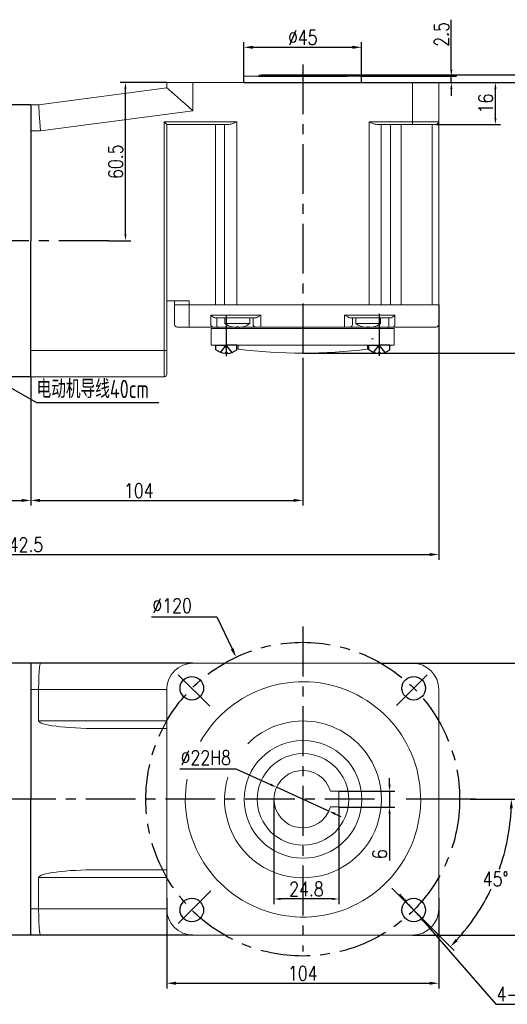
# Model space of a CAD drawing. Header units: inches. Extents: x 331 to 12887, y -474 to 4488.
# Tile 30 of 122: x 4917 to 5103, y -184 to 193. Entities that reach past the tile are written whole.
import ezdxf

# ---------------------------------------------------------------- set-up
doc = ezdxf.new("R2010")
doc.units = ezdxf.units.IN
doc.header["$LTSCALE"] = 10
doc.header["$MEASUREMENT"] = 0
doc.linetypes.add('CENTER', pattern=[10.16, 6.35, -1.27, 1.27, -1.27])
doc.linetypes.add('HIDDEN', pattern=[1.905, 1.27, -0.635])
for name, color, linetype in [('1轮廓实线层', 7, 'Continuous'), ('3中心线层', 1, 'CENTER'), ('4虚线层', 6, 'HIDDEN'), ('6文字层', 3, 'Continuous'), ('7标注层', 4, 'Continuous')]:
    doc.layers.add(name, color=color, linetype=linetype)
doc.styles.add('PC_TEXTSTYLE', font='isocp.shx', dxfattribs={"width": 0.8, "bigfont": 'HZFS.SHX'})
doc.styles.add('TH_GBDIM', font='romans.shx', dxfattribs={"width": 0.8, "bigfont": 'gbcbig.shx'})
doc.dimstyles.new('TH_GBDIM', dxfattribs={"dimtxt": 3.5, "dimasz": 2.5, "dimexe": 2, "dimexo": 0, "dimgap": 1, "dimtad": 1, "dimdec": 4, "dimdsep": 46, "dimtxsty": 'TH_GBDIM', "dimcen": 0.09, "dimclrd": 4, "dimclre": 4, "dimclrt": 3, "dimadec": 0, "dimazin": 0, "dimtfac": 1, "dimtdec": 4, "dimtmove": 0, "dimatfit": 3, "dimfxl": 1, "dimtzin": 0, "dimarcsym": 0})
doc.dimstyles.new('直径标注A3', dxfattribs={"dimtxt": 3.5, "dimasz": 3, "dimexe": 2, "dimexo": 0.0625, "dimgap": 1, "dimtad": 1, "dimtih": 1, "dimtoh": 1, "dimdsep": 46, "dimtxsty": 'PC_TEXTSTYLE', "dimsah": 1, "dimcen": 0.09, "dimclrt": 3, "dimadec": 0, "dimazin": 0, "dimtfac": 0.7, "dimtmove": 0, "dimatfit": 0, "dimfxl": 1, "dimtzin": 0, "dimarcsym": 0})
doc.dimstyles.new('线性标注', dxfattribs={"dimtxt": 2.5, "dimasz": 3, "dimexe": 2, "dimexo": 0, "dimgap": 1, "dimtad": 1, "dimtih": 1, "dimtoh": 1, "dimdsep": 46, "dimtxsty": 'PC_TEXTSTYLE', "dimcen": 0.09, "dimclrt": 3, "dimadec": 0, "dimazin": 0, "dimtfac": 0.7, "dimtix": 1, "dimtmove": 0, "dimatfit": 0, "dimfxl": 1, "dimtzin": 0, "dimarcsym": 0})
doc.dimstyles.new('角度标注', dxfattribs={"dimtxt": 3.5, "dimasz": 3, "dimexe": 2, "dimexo": 0, "dimgap": 1, "dimtad": 1, "dimtih": 1, "dimtoh": 1, "dimdsep": 46, "dimtxsty": 'PC_TEXTSTYLE', "dimsah": 1, "dimcen": 0.09, "dimclrd": 4, "dimclrt": 3, "dimadec": 0, "dimazin": 0, "dimtfac": 0.7, "dimtmove": 0, "dimatfit": 0, "dimfxl": 1, "dimtzin": 0, "dimarcsym": 0})

# ---------------------------------------------------------------- blocks, each defined once
blk = doc.blocks.new('*D287')
at = {"layer": '7标注层', "color": 4, "lineweight": -2, "transparency": 16777216}
for p, q in [((4973.23, 168.63), (4955.42, 168.63)), ((4957.42, 110.63), (4957.42, 166.13)), ((4950.94, 108.13), (4959.42, 108.13))]:
    blk.add_line(p, q, dxfattribs=at)
at = {"layer": '7标注层', "color": 4, "transparency": 16777216}
for points in [[(4957.01, 166.13), (4957.84, 166.13), (4957.42, 168.63)], [(4957.01, 110.63), (4957.84, 110.63), (4957.42, 108.13)]]:
    blk.add_solid(points, dxfattribs=at)
at = {"layer": 'Defpoints', "color": 0, "transparency": 16777216}
for p in [(4957.42, 168.63), (4973.23, 168.63), (4950.94, 108.13)]:
    blk.add_point(p, dxfattribs=at)
at = {"layer": '7标注层', "color": 3, "transparency": 16777216, "insert": (4953.67, 138.38), "char_height": 5.5, "attachment_point": 5, "rotation": 90, "style": 'TH_GBDIM'}
blk.add_mtext('60.5', dxfattribs=at)
blk = doc.blocks.new('*D288')
at = {"layer": '7标注层', "color": 4, "lineweight": -2, "transparency": 16777216}
for p, q in [((5077.23, 168.63), (5100.91, 168.63)), ((5098.91, 155.13), (5098.91, 166.13)), ((5076.23, 152.63), (5100.91, 152.63))]:
    blk.add_line(p, q, dxfattribs=at)
at = {"layer": '7标注层', "color": 4, "transparency": 16777216}
for points in [[(5098.49, 166.13), (5099.33, 166.13), (5098.91, 168.63)], [(5098.49, 155.13), (5099.33, 155.13), (5098.91, 152.63)]]:
    blk.add_solid(points, dxfattribs=at)
at = {"layer": 'Defpoints', "color": 0, "transparency": 16777216}
for p in [(5077.23, 168.63), (5098.91, 168.63), (5076.23, 152.63)]:
    blk.add_point(p, dxfattribs=at)
at = {"layer": '7标注层', "color": 3, "transparency": 16777216, "insert": (5095.16, 160.63), "char_height": 5.5, "attachment_point": 5, "rotation": 90, "style": 'TH_GBDIM'}
blk.add_mtext('16', dxfattribs=at)
blk = doc.blocks.new('*D257')
at = {"layer": '7标注层', "color": 4, "lineweight": -2, "transparency": 16777216}
for p, q in [((5077.23, 168.63), (5119.24, 168.63)), ((5117.24, 166.13), (5117.24, 67.63)), ((5025.23, 65.13), (5119.24, 65.13))]:
    blk.add_line(p, q, dxfattribs=at)
at = {"layer": '7标注层', "color": 4, "transparency": 16777216}
for points in [[(5116.83, 166.13), (5117.66, 166.13), (5117.24, 168.63)], [(5116.83, 67.63), (5117.66, 67.63), (5117.24, 65.13)]]:
    blk.add_solid(points, dxfattribs=at)
at = {"layer": 'Defpoints', "color": 0, "transparency": 16777216}
for p in [(5077.23, 168.63), (5025.23, 65.13), (5117.24, 65.13)]:
    blk.add_point(p, dxfattribs=at)
at = {"layer": '7标注层', "color": 3, "transparency": 16777216, "insert": (5113.49, 116.88), "char_height": 5.5, "attachment_point": 5, "rotation": 90, "style": 'TH_GBDIM'}
blk.add_mtext('≈103.5', dxfattribs=at)
blk = doc.blocks.new('*D258')
at = {"layer": '7标注层', "color": 0, "lineweight": -2, "transparency": 16777216}
for p, q in [((5025.23, 63.31), (5025.23, 6.81)), ((4921.23, 56.13), (4921.23, 6.81)), ((4924.73, 8.81), (5021.73, 8.81))]:
    blk.add_line(p, q, dxfattribs=at)
at = {"layer": '7标注层', "color": 0, "transparency": 16777216}
for points in [[(4924.73, 9.4), (4924.73, 8.23), (4921.23, 8.81)], [(5021.73, 9.4), (5021.73, 8.23), (5025.23, 8.81)]]:
    blk.add_solid(points, dxfattribs=at)
at = {"layer": 'Defpoints', "color": 0, "transparency": 16777216}
for p in [(5025.23, 63.31), (4921.23, 56.13), (5025.23, 8.81)]:
    blk.add_point(p, dxfattribs=at)
at = {"layer": '7标注层', "color": 3, "transparency": 16777216, "insert": (4962.5, 12.56), "char_height": 5.5, "attachment_point": 5, "style": 'TH_GBDIM'}
blk.add_mtext('104', dxfattribs=at)
blk = doc.blocks.new('*D262')
at = {"layer": '7标注层', "color": 4, "lineweight": -2, "transparency": 16777216}
for p, q in [((5082.04, 173.63), (5082.04, 192.69)), ((5047.73, 171.13), (5084.04, 171.13)), ((5082.04, 168.63), (5082.04, 171.13)), ((5025.91, 168.63), (5084.04, 168.63)), ((5082.04, 166.13), (5082.04, 163.63))]:
    blk.add_line(p, q, dxfattribs=at)
at = {"layer": '7标注层', "color": 4, "transparency": 16777216}
for points in [[(5081.63, 173.63), (5082.46, 173.63), (5082.04, 171.13)], [(5081.63, 166.13), (5082.46, 166.13), (5082.04, 168.63)]]:
    blk.add_solid(points, dxfattribs=at)
at = {"layer": 'Defpoints', "color": 0, "transparency": 16777216}
for p in [(5047.73, 171.13), (5082.04, 171.13), (5025.91, 168.63)]:
    blk.add_point(p, dxfattribs=at)
at = {"layer": '7标注层', "color": 3, "transparency": 16777216, "insert": (5078.29, 187.08), "char_height": 5.5, "attachment_point": 5, "rotation": 90, "style": 'TH_GBDIM'}
blk.add_mtext('2.5', dxfattribs=at)
blk = doc.blocks.new('*D263')
at = {"layer": '7标注层', "color": 0, "lineweight": -2, "transparency": 16777216}
for p, q in [((5002.73, 168.63), (5002.73, 184.13)), ((5006.23, 182.13), (5044.23, 182.13)), ((5047.73, 168.63), (5047.73, 184.13))]:
    blk.add_line(p, q, dxfattribs=at)
at = {"layer": '7标注层', "color": 0, "transparency": 16777216}
for points in [[(5006.23, 182.72), (5006.23, 181.55), (5002.73, 182.13)], [(5044.23, 182.72), (5044.23, 181.55), (5047.73, 182.13)]]:
    blk.add_solid(points, dxfattribs=at)
at = {"layer": 'Defpoints', "color": 0, "transparency": 16777216}
for p in [(5047.73, 182.13), (5002.73, 168.63), (5047.73, 168.63)]:
    blk.add_point(p, dxfattribs=at)
at = {"layer": '7标注层', "color": 3, "transparency": 16777216, "insert": (5025.23, 185.88), "char_height": 5.5, "attachment_point": 5, "style": 'TH_GBDIM'}
blk.add_mtext('%%C45', dxfattribs=at)
blk = doc.blocks.new('*D267')
at = {"layer": '7标注层', "color": 4, "lineweight": -2, "transparency": 16777216}
for p, q in [((5117.24, 174.13), (5117.24, 191.43)), ((5040.07, 171.63), (5119.24, 171.63)), ((5117.24, 168.63), (5117.24, 171.63)), ((5041.28, 168.63), (5119.24, 168.63)), ((5117.24, 166.13), (5117.24, 163.63))]:
    blk.add_line(p, q, dxfattribs=at)
at = {"layer": '7标注层', "color": 4, "transparency": 16777216}
for points in [[(5116.83, 174.13), (5117.66, 174.13), (5117.24, 171.63)], [(5116.83, 166.13), (5117.66, 166.13), (5117.24, 168.63)]]:
    blk.add_solid(points, dxfattribs=at)
at = {"layer": 'Defpoints', "color": 0, "transparency": 16777216}
for p in [(5040.07, 171.63), (5041.28, 168.63), (5117.24, 168.63)]:
    blk.add_point(p, dxfattribs=at)
at = {"layer": '7标注层', "color": 3, "transparency": 16777216, "insert": (5113.49, 188.96), "char_height": 5.5, "attachment_point": 5, "rotation": 90, "style": 'TH_GBDIM'}
blk.add_mtext('3', dxfattribs=at)
blk = doc.blocks.new('*D290')
at = {"layer": '7标注层', "color": 4, "lineweight": -2, "transparency": 16777216}
for p, q in [((5087.95, -53.47), (5130.3, -53.47)), ((5128.3, -154.97), (5128.3, -55.97)), ((5067.23, -157.47), (5130.3, -157.47))]:
    blk.add_line(p, q, dxfattribs=at)
at = {"layer": '7标注层', "color": 4, "transparency": 16777216}
for points in [[(5127.88, -55.97), (5128.72, -55.97), (5128.3, -53.47)], [(5127.88, -154.97), (5128.72, -154.97), (5128.3, -157.47)]]:
    blk.add_solid(points, dxfattribs=at)
at = {"layer": 'Defpoints', "color": 0, "transparency": 16777216}
for p in [(5087.95, -53.47), (5128.3, -53.47), (5067.23, -157.47)]:
    blk.add_point(p, dxfattribs=at)
at = {"layer": '7标注层', "color": 3, "transparency": 16777216, "insert": (5124.55, -104.91), "char_height": 5.5, "attachment_point": 5, "rotation": 90, "style": 'TH_GBDIM'}
blk.add_mtext('104', dxfattribs=at)
blk = doc.blocks.new('*D291')
at = {"layer": '7标注层', "color": 4, "lineweight": -2, "transparency": 16777216}
for p, q in [((4967.33, -35.67), (4992.43, -35.67)), ((4992.43, -35.67), (4998.22, -48)), ((5025.23, -105.56), (5025.23, -105.38)), ((5025.14, -105.47), (5025.32, -105.47))]:
    blk.add_line(p, q, dxfattribs=at)
at = {"layer": '7标注层', "color": 4, "transparency": 16777216}
blk.add_solid([(4998.75, -47.75), (4997.69, -48.25), (4999.71, -51.17)], dxfattribs=at)
at = {"layer": 'Defpoints', "color": 0, "transparency": 16777216}
for p in [(4999.71, -51.17), (5050.75, -159.77)]:
    blk.add_point(p, dxfattribs=at)
at = {"layer": '7标注层', "color": 3, "transparency": 16777216, "insert": (4975.29, -31.42), "char_height": 5.5, "attachment_point": 5, "style": 'TH_GBDIM'}
blk.add_mtext('{∅120}{}{}', dxfattribs=at)
blk = doc.blocks.new('*D293')
at = {"layer": '7标注层', "color": 4, "lineweight": -2, "transparency": 16777216}
for p, q in [((4978.17, -93.85), (4999.58, -93.85)), ((4999.58, -93.85), (5012.93, -99.9)), ((5035.25, -110.01), (5015.21, -100.93)), ((5037.53, -111.04), (5039.81, -112.07))]:
    blk.add_line(p, q, dxfattribs=at)
at = {"layer": '7标注层', "color": 4, "transparency": 16777216}
for points in [[(5013.11, -99.52), (5012.76, -100.28), (5015.21, -100.93)], [(5037.7, -110.66), (5037.36, -111.42), (5035.25, -110.01)]]:
    blk.add_solid(points, dxfattribs=at)
at = {"layer": 'Defpoints', "color": 0, "transparency": 16777216}
for p in [(5015.21, -100.93), (5035.25, -110.01)]:
    blk.add_point(p, dxfattribs=at)
at = {"layer": '7标注层', "color": 3, "transparency": 16777216, "insert": (4988.13, -89.6), "char_height": 5.5, "attachment_point": 5, "style": 'TH_GBDIM'}
blk.add_mtext('%%C22{}{H8}', dxfattribs=at)
blk = doc.blocks.new('*D268')
at = {"layer": '7标注层', "color": 0, "lineweight": -2, "transparency": 16777216}
for p, q in [((5089.23, -105.47), (5107.05, -105.47)), ((5072.85, -153.08), (5083.08, -163.32))]:
    blk.add_line(p, q, dxfattribs=at)
at = {"layer": '7标注层', "color": 4, "lineweight": -2, "transparency": 16777216}
for start, end in [(340.385, 357.4873), (317.5127, 334.5535)]:
    blk.add_arc((5025.23, -105.47), 79.81, start, end, dxfattribs=at)
at = {"layer": '7标注层', "color": 4, "transparency": 16777216}
for points in [[(5104.39, -108.96), (5105.55, -108.98), (5105.05, -105.47)], [(5084.51, -159.78), (5083.67, -158.97), (5081.67, -161.91)]]:
    blk.add_solid(points, dxfattribs=at)
at = {"layer": 'Defpoints', "color": 0, "transparency": 16777216}
for p in [(4705.96, -105.47), (5025.23, -105.47), (5089.23, -105.47), (5094.35, -145.38), (5072.85, -153.08)]:
    blk.add_point(p, dxfattribs=at)
at = {"layer": '7标注层', "color": 3, "transparency": 16777216, "insert": (5098.97, -136.01), "char_height": 5.5, "attachment_point": 5, "style": 'TH_GBDIM'}
blk.add_mtext('45°', dxfattribs=at)
blk = doc.blocks.new('*D269')
at = {"layer": '7标注层', "color": 0, "lineweight": -2, "transparency": 16777216}
for p, q in [((5077.23, 83.63), (5077.23, -13.89)), ((4734.73, 73.13), (4734.73, -13.89)), ((4738.23, -11.89), (5073.73, -11.89))]:
    blk.add_line(p, q, dxfattribs=at)
at = {"layer": '7标注层', "color": 0, "transparency": 16777216}
for points in [[(4738.23, -11.31), (4738.23, -12.47), (4734.73, -11.89)], [(5073.73, -11.31), (5073.73, -12.47), (5077.23, -11.89)]]:
    blk.add_solid(points, dxfattribs=at)
at = {"layer": 'Defpoints', "color": 0, "transparency": 16777216}
for p in [(5077.23, 83.63), (4734.73, 73.13), (5077.23, -11.89)]:
    blk.add_point(p, dxfattribs=at)
at = {"layer": '7标注层', "color": 3, "transparency": 16777216, "insert": (4917.48, -8.14), "char_height": 5.5, "attachment_point": 5, "style": 'TH_GBDIM'}
blk.add_mtext('342.5', dxfattribs=at)
blk = doc.blocks.new('*D270')
at = {"layer": '7标注层', "color": 0, "lineweight": -2, "transparency": 16777216}
for p, q in [((4734.73, 73.13), (4734.73, 6.81)), ((4921.23, 56.13), (4921.23, 6.81)), ((4738.23, 8.81), (4917.73, 8.81))]:
    blk.add_line(p, q, dxfattribs=at)
at = {"layer": '7标注层', "color": 0, "transparency": 16777216}
for points in [[(4738.23, 9.4), (4738.23, 8.23), (4734.73, 8.81)], [(4917.73, 9.4), (4917.73, 8.23), (4921.23, 8.81)]]:
    blk.add_solid(points, dxfattribs=at)
at = {"layer": 'Defpoints', "color": 0, "transparency": 16777216}
for p in [(4734.73, 73.13), (4921.23, 56.13), (4921.23, 8.81)]:
    blk.add_point(p, dxfattribs=at)
at = {"layer": '7标注层', "color": 3, "transparency": 16777216, "insert": (4846.48, 12.56), "char_height": 5.5, "attachment_point": 5, "style": 'TH_GBDIM'}
blk.add_mtext('186.5', dxfattribs=at)
blk = doc.blocks.new('*D870')
at = {"layer": '7标注层', "color": 0, "lineweight": -2, "transparency": 16777216}
for p, q in [((5064.04, -143.75), (5062.4, -141.87)), ((5065.69, -145.64), (5069.63, -150.16)), ((5071.27, -152.04), (5099.11, -183.94)), ((5099.11, -183.94), (5129.76, -183.94))]:
    blk.add_line(p, q, dxfattribs=at)
at = {"layer": '7标注层', "color": 0, "transparency": 16777216}
for points in [[(5064.36, -143.48), (5063.73, -144.03), (5065.69, -145.64)], [(5071.59, -151.77), (5070.96, -152.31), (5069.63, -150.16)]]:
    blk.add_solid(points, dxfattribs=at)
at = {"layer": 'Defpoints', "color": 0, "transparency": 16777216}
for p in [(5065.69, -145.64), (5069.63, -150.16)]:
    blk.add_point(p, dxfattribs=at)
at = {"layer": '7标注层', "color": 3, "transparency": 16777216, "insert": (5114.94, -180.01), "char_height": 5.5, "attachment_point": 5, "style": 'TH_GBDIM'}
blk.add_mtext('{4-%%C9}{}{}{通孔均布}', dxfattribs=at)
blk = doc.blocks.new('*U868')
at = {"layer": '1轮廓实线层'}
blk.add_circle((0, 0), 4.5, dxfattribs=at)
blk = doc.blocks.new('*U869')
at = {"layer": '1轮廓实线层', "color": 0, "linetype": 'ByBlock', "lineweight": -2, "transparency": 16777216}
for p, rotation in [((2696.38, 2671.31), 180), ((2781.23, 2671.31), 89.99999999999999), ((2696.38, 2586.46), 269.9999999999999)]:
    blk.add_blockref('*U868', p, dxfattribs=dict(at, rotation=rotation))
blk.add_blockref('*U868', (2781.23, 2586.46), dxfattribs=at)
blk = doc.blocks.new('*D910')
at = {"layer": '7标注层', "color": 4, "lineweight": -2, "transparency": 16777216}
for p, q in [((5058.42, -99.97), (5058.42, -97.47)), ((5039.03, -102.47), (5060.42, -102.47)), ((5058.42, -102.47), (5058.42, -108.47)), ((5039.03, -108.47), (5060.42, -108.47)), ((5058.42, -110.97), (5058.42, -128.89))]:
    blk.add_line(p, q, dxfattribs=at)
at = {"layer": '7标注层', "color": 4, "transparency": 16777216}
for points in [[(5058.01, -99.97), (5058.84, -99.97), (5058.42, -102.47)], [(5058.01, -110.97), (5058.84, -110.97), (5058.42, -108.47)]]:
    blk.add_solid(points, dxfattribs=at)
at = {"layer": 'Defpoints', "color": 0, "transparency": 16777216}
for p in [(5039.03, -102.47), (5058.42, -102.47), (5039.03, -108.47)]:
    blk.add_point(p, dxfattribs=at)
at = {"layer": '7标注层', "color": 3, "transparency": 16777216, "insert": (5054.67, -126.53), "char_height": 5.5, "attachment_point": 5, "rotation": 90, "style": 'TH_GBDIM'}
blk.add_mtext('6', dxfattribs=at)
blk = doc.blocks.new('*D911')
at = {"layer": '7标注层', "color": 4, "lineweight": -2, "transparency": 16777216}
for p, q in [((5014.23, -105.47), (5014.23, -145.64)), ((5039.03, -108.47), (5039.03, -145.64)), ((5036.53, -143.64), (5016.73, -143.64))]:
    blk.add_line(p, q, dxfattribs=at)
at = {"layer": '7标注层', "color": 4, "transparency": 16777216}
for points in [[(5016.73, -143.23), (5016.73, -144.06), (5014.23, -143.64)], [(5036.53, -143.23), (5036.53, -144.06), (5039.03, -143.64)]]:
    blk.add_solid(points, dxfattribs=at)
at = {"layer": 'Defpoints', "color": 0, "transparency": 16777216}
for p in [(5014.23, -105.47), (5039.03, -108.47), (5014.23, -143.64)]:
    blk.add_point(p, dxfattribs=at)
at = {"layer": '7标注层', "color": 3, "transparency": 16777216, "insert": (5026.63, -139.89), "char_height": 5.5, "attachment_point": 5, "style": 'TH_GBDIM'}
blk.add_mtext('24.8', dxfattribs=at)
blk = doc.blocks.new('*D945')
at = {"layer": '7标注层', "color": 4, "lineweight": -2, "transparency": 16777216}
for p, q in [((4973.23, -143.38), (4973.23, -177.88)), ((5077.23, -143.38), (5077.23, -177.88)), ((4976.73, -175.88), (5073.73, -175.88))]:
    blk.add_line(p, q, dxfattribs=at)
at = {"layer": '7标注层', "color": 4, "transparency": 16777216}
for points in [[(4976.73, -175.3), (4976.73, -176.47), (4973.23, -175.88)], [(5073.73, -175.3), (5073.73, -176.47), (5077.23, -175.88)]]:
    blk.add_solid(points, dxfattribs=at)
at = {"layer": 'Defpoints', "color": 0, "transparency": 16777216}
for p in [(4973.23, -143.38), (5077.23, -143.38), (5077.23, -175.88)]:
    blk.add_point(p, dxfattribs=at)
at = {"layer": '7标注层', "color": 3, "transparency": 16777216, "insert": (5025.23, -172.13), "char_height": 5.5, "attachment_point": 5, "style": 'TH_GBDIM'}
blk.add_mtext('104', dxfattribs=at)

msp = doc.modelspace()

# ---------------------------------------------------------------- linework, layer by layer
at = {"linetype": 'Continuous', "lineweight": 15}
msp.add_line((5002.73157, 171.12808), (5047.73157, 171.12808), dxfattribs=at)
at = {"color": 7, "linetype": 'Continuous', "lineweight": 15}
for p, q in [((4924.23157, 160.12808), (4973.23157, 166.62808)), ((4973.23157, 166.62808), (4973.23157, 168.62808)), ((4973.23157, 168.62808), (4983.23157, 168.62808)), ((4983.23157, 168.62808), (4983.23157, 157.86701)), ((4983.23157, 168.62808), (5067.23157, 168.62808)), ((5067.23157, 168.62808), (5077.23157, 168.62808)), ((5067.23157, 153.62808), (5067.23157, 168.62808)), ((5077.23157, 168.62808), (5077.23157, 153.62808)), ((4921.23157, 160.12808), (4924.23157, 160.12808)), ((4983.23157, 157.86701), (4924.89195, 150.12808)), ((4972.23157, 153.62808), (4999.97871, 153.62808)), ((4972.23157, 66.12808), (4972.23157, 153.62808)), ((4996.97871, 152.62808), (4973.23157, 152.62808)), ((4973.23157, 152.62808), (4973.23157, 66.12808)), ((4991.8014, 152.62808), (4991.8014, 83.62808)), ((4995.28025, 83.62808), (4995.28025, 152.62808)), ((4999.97871, 153.62808), (4999.97871, 83.62808)), ((5050.56275, 153.62808), (5067.23157, 153.62808)), ((5050.56275, 83.62808), (5050.56275, 153.62808)), ((5067.23157, 152.62808), (5053.56275, 152.62808)), ((5055.26121, 152.62808), (5055.26121, 83.62808)), ((5058.7309, 152.62808), (5058.7309, 83.62808)), ((5062.90798, 152.62808), (5062.90798, 83.62808)), ((5067.23157, 153.62808), (5077.23157, 153.62808)), ((5067.23157, 153.62808), (5067.23157, 152.62808)), ((5076.23157, 152.62808), (5067.23157, 152.62808)), ((5074.73157, 83.62808), (5074.73157, 152.62808)), ((5077.23157, 153.62808), (5077.23157, 83.62808)), ((4924.89195, 150.12808), (4921.23157, 150.12808)), ((4973.23157, 85.12808), (4981.77145, 85.12808)), ((4976.23157, 83.62808), (4976.23157, 85.12808)), ((4976.23157, 76.12808), (4976.23157, 83.62808)), ((4976.23157, 83.62808), (4981.77145, 83.62808)), ((4981.77145, 83.62808), (4976.23157, 83.62808)), ((4981.77145, 85.12808), (4981.77145, 83.62808)), ((4981.77145, 83.62808), (4981.77145, 76.12808)), ((4981.77145, 83.62808), (4991.8014, 83.62808)), ((4981.77145, 83.62808), (4991.8014, 83.62808)), ((4995.28025, 83.62808), (4991.8014, 83.62808)), ((4991.8014, 83.62808), (4995.28025, 83.62808)), ((4995.28025, 83.62808), (4999.97871, 83.62808)), ((4999.97871, 83.62808), (4995.28025, 83.62808)), ((5050.56275, 83.62808), (4999.97871, 83.62808)), ((4999.97871, 83.62808), (5050.56275, 83.62808)), ((5050.56275, 83.62808), (5055.26121, 83.62808)), ((5055.26121, 83.62808), (5050.56275, 83.62808)), ((5055.26121, 83.62808), (5058.7309, 83.62808)), ((5055.26121, 83.62808), (5058.7309, 83.62808)), ((5058.7309, 83.62808), (5062.90798, 83.62808)), ((5058.7309, 83.62808), (5062.90798, 83.62808)), ((5062.90798, 83.62808), (5074.73157, 83.62808)), ((5062.90798, 83.62808), (5074.73157, 83.62808)), ((5074.73157, 83.62808), (5077.23157, 83.62808)), ((5077.23157, 83.62808), (5074.73157, 83.62808)), ((5077.23157, 83.62808), (5077.23157, 76.12808)), ((4990.11137, 79.62808), (4991.8014, 79.62808)), ((4990.11137, 76.12808), (4990.11137, 79.62808)), ((4991.8014, 79.62808), (4995.28025, 79.62808)), ((4995.28025, 79.62808), (4999.97871, 79.62808)), ((4999.97871, 79.62808), (5009.23157, 79.62808)), ((5009.23157, 79.62808), (5009.23157, 76.12808)), ((5041.23157, 79.62808), (5050.56275, 79.62808)), ((5041.23157, 76.12808), (5041.23157, 79.62808)), ((5050.56275, 79.62808), (5055.26121, 79.62808)), ((5055.26121, 79.62808), (5058.7309, 79.62808)), ((5058.7309, 79.62808), (5060.43869, 79.62808)), ((5060.43869, 79.62808), (5060.43869, 76.12808)), ((4992.74109, 78.62808), (4992.04162, 78.62808)), ((4992.40086, 78.62808), (4992.40086, 76.12808)), ((4992.40086, 75.12808), (4992.40086, 76.12808)), ((4996.21994, 78.62808), (4992.74109, 78.62808)), ((4995.48157, 76.49088), (5000.23157, 76.49088)), ((4999.97871, 78.62808), (4996.21994, 78.62808)), ((5006.9955, 78.62808), (4999.97871, 78.62808)), ((5000.23157, 76.49088), (5004.98157, 76.49088)), ((5006.23157, 76.12808), (5006.23157, 78.62808)), ((5009.23157, 75.12808), (5009.23157, 76.12808)), ((5041.23157, 75.12808), (5041.23157, 76.12808)), ((5050.56275, 78.62808), (5043.46764, 78.62808)), ((5044.23157, 78.62808), (5044.23157, 76.12808)), ((5045.48157, 76.49088), (5050.23157, 76.49088)), ((5050.23157, 76.49088), (5054.98157, 76.49088)), ((5054.32152, 78.62808), (5050.56275, 78.62808)), ((5057.79121, 78.62808), (5054.32152, 78.62808)), ((5058.50498, 78.62808), (5057.79121, 78.62808)), ((5058.15892, 76.12808), (5058.15892, 78.62808)), ((5058.15892, 76.12808), (5058.15892, 75.12808)), ((4981.66347, 75.12808), (4977.23157, 75.12808)), ((4990.87454, 75.12808), (4981.66347, 75.12808)), ((4990.23157, 68.12808), (4990.23157, 74.62808)), ((4990.23157, 74.62808), (5060.23157, 74.62808)), ((4992.40086, 75.12808), (4990.87454, 75.12808)), ((4998.5228, 75.12808), (4992.40086, 75.12808)), ((4999.74157, 74.98228), (4999.74157, 75.2678)), ((5000.23157, 75.12808), (4999.74157, 75.12808)), ((5000.23157, 75.12808), (5000.23157, 75.25441)), ((5000.72157, 75.12808), (5000.23157, 75.12808)), ((5000.72157, 75.2678), (5000.72157, 74.98228)), ((5007.23157, 75.12808), (5001.94034, 75.12808)), ((5009.23157, 75.12808), (5007.23157, 75.12808)), ((5041.23157, 75.12808), (5009.23157, 75.12808)), ((5043.23157, 75.12808), (5041.23157, 75.12808)), ((5048.5228, 75.12808), (5043.23157, 75.12808)), ((5049.74157, 74.98228), (5049.74157, 75.2678)), ((5050.23157, 75.12808), (5049.74157, 75.12808)), ((5050.23157, 75.25441), (5050.23157, 75.12808)), ((5050.72157, 75.12808), (5050.23157, 75.12808)), ((5050.72157, 75.2678), (5050.72157, 74.98228)), ((5058.15892, 75.12808), (5051.94034, 75.12808)), ((5059.67877, 75.12808), (5058.15892, 75.12808)), ((5062.40798, 75.12808), (5059.67877, 75.12808)), ((5060.23157, 74.62808), (5060.23157, 68.12808)), ((5074.23157, 75.12808), (5062.40798, 75.12808)), ((5076.23157, 75.12808), (5074.23157, 75.12808)), ((4990.23157, 68.12808), (4993.73157, 68.12808)), ((4993.73157, 68.12808), (4998.23157, 68.12808)), ((4998.23157, 68.12808), (5052.23157, 68.12808)), ((5000.48157, 66.62272), (5000.48157, 68.12808)), ((5049.98157, 68.12808), (5049.98157, 66.62272)), ((5051.48157, 70.62808), (5052.23157, 70.62808)), ((5052.23157, 68.12808), (5056.73157, 68.12808)), ((5056.73157, 68.12808), (5060.23157, 68.12808)), ((4921.23157, 66.12808), (4972.23157, 66.12808)), ((4972.23157, 56.12808), (4972.23157, 66.12808)), ((4972.23157, 66.12808), (4973.23157, 66.12808)), ((4973.23157, 66.12808), (4973.23157, 57.12808)), ((4972.23157, 56.12808), (4921.23157, 56.12808)), ((4921.23157, -53.46934), (4924.89194, -53.46934)), ((5067.23157, -53.46934), (4983.23157, -53.46934)), ((4924.23157, -63.46934), (4921.23157, -63.46934)), ((4973.23157, -63.46934), (4924.23157, -63.46934)), ((4924.23157, -75.46934), (4924.23157, -63.46934)), ((4973.23157, -63.46934), (4973.23157, -147.46934)), ((5077.23157, -147.46934), (5077.23157, -63.46934)), ((4924.23157, -75.46934), (4973.23157, -75.46934)), ((4973.23157, -78.46934), (4947.04506, -78.46934)), ((5035.81457, -102.46934), (5039.03157, -102.46934)), ((5039.03157, -102.46934), (5039.03157, -108.46934)), ((5039.03157, -108.46934), (5035.81457, -108.46934)), ((4973.23157, -135.46934), (4924.23157, -135.46934)), ((4924.23157, -135.46934), (4924.23157, -147.46934)), ((4947.04506, -132.46934), (4973.23157, -132.46934)), ((4921.23157, -147.46934), (4924.23157, -147.46934)), ((4924.23157, -147.46934), (4973.23157, -147.46934)), ((4924.89194, -157.46934), (4921.23157, -157.46934)), ((4924.89194, -157.46934), (4921.23157, -157.46934)), ((4983.23157, -157.46934), (5067.23157, -157.46934))]:
    msp.add_line(p, q, dxfattribs=at)
at = {"color": 4}
msp.add_line((4923.46465, 46.25272), (4970.22541, 46.25272), dxfattribs=at)
for p, q in [((4983.23157, -53.46934), (4921.23157, -53.46934)), ((4983.23157, -157.46934), (4921.23156, -157.46935))]:
    msp.add_line(p, q)
at = {"color": 7, "linetype": 'Continuous', "lineweight": 15, "flags": 128}
for points in [[(4983.23157, 157.86701), (4981.66723, 159.23754), (4980.1414, 160.57433), (4978.69167, 161.84445), (4977.35372, 163.01664), (4976.1605, 164.06202), (4975.1414, 164.95486), (4974.32151, 165.67318), (4973.72101, 166.19928), (4973.35469, 166.52022), (4973.23157, 166.62808)], [(4924.23157, 160.12808), (4924.24161, 159.97616), (4924.27139, 159.52501), (4924.32005, 158.78833), (4924.38607, 157.78853), (4924.46746, 156.55596), (4924.56176, 155.12808), (4924.66608, 153.54828), (4924.77727, 151.86456), (4924.89195, 150.12808)], [(4973.23157, 152.62808), (4973.21638, 152.64327), (4973.17126, 152.68839), (4973.0976, 152.76206), (4972.99762, 152.86204), (4972.87436, 152.98529), (4972.73157, 153.12808), (4972.57359, 153.28606), (4972.40522, 153.45443), (4972.23157, 153.62808)], [(5002.48544, 75.2678), (5002.48882, 75.26194), (5002.49123, 75.25776), (5002.49268, 75.25525), (5002.49316, 75.25441)], [(5047.96998, 75.25441), (5047.97046, 75.25525), (5047.97191, 75.25776), (5047.97433, 75.26194), (5047.97771, 75.2678)]]:
    msp.add_lwpolyline(points, dxfattribs=at)
at = {"color": 7, "linetype": 'Continuous', "lineweight": 15}
for radius in [22.5, 17.5]:
    msp.add_circle((5025.32157, -105.55934), radius, dxfattribs=at)
for centre, radius, start, end in [((5009.23157, 170.62808), 1, 90, 150), ((5041.23157, 170.62808), 1, 30, 90), ((5076.23157, 153.62808), 1, 270, 0), ((4977.23157, 76.12808), 1, 180, 270), ((4979.3752, 75.88099), 2.40896, 341.7873328, 5.8872967), ((4991.01132, 76.02368), 0.90599, 173.3830038, 261.3161557), ((5000.23157, 82.92808), 8, 233.5764264, 253.5786384), ((5000.23157, 82.92808), 8, 286.4213616, 306.4235736), ((5007.23157, 76.12808), 1, 180, 270), ((5043.23157, 76.12808), 1, 270, 0), ((5050.23157, 82.92808), 8, 233.5764264, 253.5786384), ((5050.23157, 82.92808), 8, 286.4213616, 306.4235736), ((5059.53977, 76.02245), 0.9051, 278.8337087, 6.7019271), ((5076.23157, 76.12808), 1, 270, 0), ((5000.79617, 73.63177), 3.25888, 149.8661641, 150.1378907), ((5000.23157, 82.92808), 7.98498, 253.6046715, 264.3221101), ((5000.23157, 84.23091), 8.9765, 266.8708423, 273.1291577), ((5000.23157, 82.92808), 7.98498, 275.6778899, 286.3953285), ((5050.23157, 82.92808), 7.98498, 253.6046715, 264.3221101), ((5050.23157, 84.23093), 8.97652, 266.8708452, 273.1291548), ((5050.23157, 82.92808), 7.98498, 275.6778899, 286.3953285), ((5056.02455, 77.30177), 4.08195, 209.8865173, 210.1034474), ((5025.27639, 257.46229), 192.33672, 259.8628528, 260.0314886), ((5025.18675, 257.46229), 192.33672, 279.9685114, 280.1371472), ((5025.27639, 257.46229), 192.33672, 262.4429569, 262.5931825), ((5025.23157, 270.79475), 205.66667, 263.0882541, 276.9117459), ((5025.18675, 257.46229), 192.33672, 277.4068175, 277.5570431), ((4972.23157, 57.12808), 1, 270, 0), ((4983.23157, -63.46934), 10, 90, 180), ((5067.23157, -63.46934), 10, 0, 90), ((5025.32157, -105.55934), 45, 170.0568109, 150.4562083), ((5025.32157, -105.55934), 30, 33.2137322, 134.8257494), ((5025.32157, -105.55934), 30, 163.5951629, 33.2137322), ((5025.23157, -105.46934), 11, 15.8266199, 344.1733797), ((4983.23157, -147.46934), 10, 180, 270), ((5067.23157, -147.46934), 10, 270, 0)]:
    msp.add_arc(centre, radius, start, end, dxfattribs=at)
for centre, major_axis, ratio, start_param, end_param in [((4924.89194, -63.46934), (0, 10), 0.066037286, 0, 1.570796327), ((4947.04506, -75.46934), (-22.8135, 0), 0.131501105, 0, 1.570796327), ((4947.04506, -135.46934), (22.8135, 0), 0.131501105, 1.570796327, 3.141592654), ((4924.89194, -147.46934), (0, 10), 0.066037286, 1.570796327, 3.141592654)]:
    msp.add_ellipse(centre, major_axis=major_axis, ratio=ratio, start_param=start_param, end_param=end_param, dxfattribs=at)
at = {"linetype": 'Continuous', "lineweight": 15}
for points in [[(5002.73157, 171.12808), (5002.73157, 168.62808)], [(5047.73157, 168.62808), (5047.73157, 171.12808)]]:
    msp.add_open_spline(points, degree=1, dxfattribs=at)
at = {"color": 7, "linetype": 'Continuous', "lineweight": 15}
for points, knots in [([(4999.97871, 153.62808), (4999.97441, 153.62616), (4999.69661, 153.5019), (4998.95413, 153.17469), (4997.92594, 152.73894), (4997.23936, 152.65859), (4996.97871, 152.62808)], [0, 0, 0, 0, 0.004181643, 0.269941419, 0.722842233, 1, 1, 1, 1]), ([(5053.56275, 152.62808), (5053.3021, 152.65859), (5052.61552, 152.73894), (5051.58732, 153.17467), (5050.84486, 153.50191), (5050.56705, 153.62616), (5050.56275, 153.62808)], [0, 0, 0, 0, 0.27715807, 0.730058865, 0.995817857, 1, 1, 1, 1]), ([(4992.04162, 78.62808), (4991.87468, 78.64491), (4991.44996, 78.68773), (4990.75338, 79.04629), (4990.32725, 79.40725), (4990.11309, 79.62632), (4990.11137, 79.62808)], [0, 0, 0, 0, 0.204354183, 0.519902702, 0.996146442, 1, 1, 1, 1]), ([(5009.23157, 79.62808), (5009.22841, 79.62625), (5009.17121, 79.59324), (5008.76975, 79.36134), (5008.12972, 79.001), (5007.43028, 78.67986), (5007.11446, 78.64225), (5006.9955, 78.62808)], [0, 0, 0, 0, 0.00400807, 0.072494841, 0.508977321, 0.815042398, 1, 1, 1, 1]), ([(5043.46764, 78.62808), (5043.34868, 78.64225), (5043.03287, 78.67986), (5042.33342, 79.001), (5041.6934, 79.36136), (5041.29193, 79.59323), (5041.23473, 79.62625), (5041.23157, 79.62808)], [0, 0, 0, 0, 0.184956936, 0.491022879, 0.927506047, 0.995992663, 1, 1, 1, 1]), ([(5060.43869, 79.62808), (5060.43697, 79.62632), (5060.22168, 79.40736), (5059.79449, 79.04641), (5059.09697, 78.68778), (5058.67206, 78.64493), (5058.50498, 78.62808)], [0, 0, 0, 0, 0.00385126, 0.479928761, 0.795514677, 1, 1, 1, 1]), ([(4999.44157, 74.98228), (4999.4751, 74.97927), (4999.54216, 74.97326), (4999.63184, 74.96944), (4999.69956, 74.9702), (4999.73618, 74.97495), (4999.74001, 74.98015), (4999.74157, 74.98228)], [0, 0, 0, 0, 0.2138793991, 0.4278109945, 0.6405928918, 0.8528834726, 1, 1, 1, 1]), ([(5000.72157, 74.98228), (5000.72484, 74.97927), (5000.73138, 74.97326), (5000.78264, 74.96944), (5000.85805, 74.9702), (5000.94243, 74.97495), (5000.99859, 74.98015), (5001.02157, 74.98228)], [0, 0, 0, 0, 0.213875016, 0.427806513, 0.640594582, 0.852880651, 1, 1, 1, 1]), ([(5049.44157, 74.98228), (5049.4751, 74.97927), (5049.54216, 74.97326), (5049.63184, 74.96944), (5049.69956, 74.9702), (5049.73618, 74.97495), (5049.74001, 74.98015), (5049.74157, 74.98228)], [0, 0, 0, 0, 0.2138756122, 0.4278091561, 0.6405908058, 0.8528828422, 1, 1, 1, 1]), ([(5050.72157, 74.98228), (5050.72484, 74.97927), (5050.73138, 74.97326), (5050.78264, 74.96944), (5050.85805, 74.9702), (5050.94243, 74.97495), (5050.99859, 74.98015), (5051.02157, 74.98228)], [0, 0, 0, 0, 0.213873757, 0.427805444, 0.64059644, 0.852876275, 1, 1, 1, 1])]:
    msp.add_open_spline(points, degree=3, knots=knots, dxfattribs=at)
for points in [[(4995.48157, 78.62808), (4995.48157, 76.49088)], [(5004.98157, 76.49088), (5004.98157, 78.62808)], [(5045.48157, 78.62808), (5045.48157, 76.49088)], [(5054.98157, 76.49088), (5054.98157, 78.62808)], [(4992.73157, 75.12808), (4992.73157, 74.62808)], [(5057.73157, 74.62808), (5057.73157, 75.12808)]]:
    msp.add_open_spline(points, degree=1, dxfattribs=at)
at = {"layer": '1轮廓实线层'}
for p, q in [((5008.36555, 171.12808), (5042.0976, 171.12808)), ((5009.23157, 171.62808), (5041.23157, 171.62808)), ((5002.73157, 168.62808), (5047.73157, 168.62808)), ((4921.23157, 160.12808), (4912.73157, 160.12808)), ((4921.23157, 160.12808), (4921.23157, 108.12808)), ((4921.23157, 56.12808), (4921.23157, 108.12808)), ((4921.23157, 56.12808), (4912.73157, 56.12808)), ((4921.23157, -53.46934), (4912.73157, -53.46934)), ((4921.23157, -53.46934), (4921.23157, -105.46934)), ((4921.23157, -157.46934), (4921.23157, -105.46934)), ((4921.23157, -157.46934), (4912.73157, -157.46934))]:
    msp.add_line(p, q, dxfattribs=at)
at = {"layer": '1轮廓实线层', "color": 4}
msp.add_line((5055.16483, -53.46934), (5087.95492, -53.46934), dxfattribs=at)
at = {"layer": '1轮廓实线层', "extrusion": (-1.22465e-16, 7.4988e-33, -1)}
for points in [[(-4991.98157, 66.39721), (-4991.98157, 68.12808), (-4995.98157, 68.12808)], [(-5050.48157, 66.39721), (-5050.48157, 68.12808), (-5054.48157, 68.12808)], [(-4995.98157, 65.33808), (-4995.67157, 65.33808), (-4995.67157, 65.02808)], [(-5054.48157, 65.33808), (-5054.17157, 65.33808), (-5054.17157, 65.02808)]]:
    msp.add_lwpolyline(points, dxfattribs=at)
at = {"layer": '1轮廓实线层'}
for points in [[(4999.98157, 66.39721), (4999.98157, 68.12808), (4995.98157, 68.12808)], [(5058.48157, 66.39721), (5058.48157, 68.12808), (5054.48157, 68.12808)], [(4995.98157, 65.33808), (4996.29157, 65.33808), (4996.29157, 65.02808)], [(5054.48157, 65.33808), (5054.79157, 65.33808), (5054.79157, 65.02808)]]:
    msp.add_lwpolyline(points, dxfattribs=at)
at = {"layer": '1轮廓实线层', "extrusion": (-1.22465e-16, 7.4988e-33, -1)}
for centre in [(-4995.98157, 71.52068), (-5054.48157, 71.52068)]:
    msp.add_arc(centre, 6.5, 272.7336049, 307.9798724, dxfattribs=at)
at = {"layer": '1轮廓实线层'}
for centre in [(4995.98157, 71.52068), (5054.48157, 71.52068)]:
    msp.add_arc(centre, 6.5, 272.7336049, 307.9798724, dxfattribs=at)
at = {"layer": '3中心线层', "ltscale": 0.3}
for p, q in [((5025.23157, 175.55939), (5025.23157, 63.31093)), ((4950.93942, 108.12808), (4863.73444, 108.12807)), ((5025.23157, -39.46934), (5025.23157, -163.72234)), ((5052.71859, -105.46934), (4729.50406, -105.46934))]:
    msp.add_line(p, q, dxfattribs=at)
at = {"layer": '3中心线层'}
for p, q in [((4995.98157, 79.85282), (4995.98157, 63.93161)), ((5054.48157, 80.23178), (5054.48157, 64.12193)), ((5091.23157, -105.46934), (5064.72861, -105.46934))]:
    msp.add_line(p, q, dxfattribs=at)
at = {"layer": '3中心线层', "ltscale": 0.6}
for p, q in [((4989.70625, -69.94403), (4977.61629, -57.85406)), ((5061.08796, -69.61295), (5072.84685, -57.85406)), ((4990.116, -140.58491), (4977.61629, -153.08462)), ((5059.29393, -139.5317), (5072.84685, -153.08462))]:
    msp.add_line(p, q, dxfattribs=at)
at = {"layer": '3中心线层', "ltscale": 0.3}
msp.add_circle((5025.23157, -105.46934), 60, dxfattribs=at)
at = {"layer": '4虚线层', "extrusion": (-1.22465e-16, 7.4988e-33, -1)}
for p, q in [((4993.78157, 65.40431), (4995.98157, 68.12808)), ((5052.28157, 65.40431), (5054.48157, 68.12808)), ((4995.4808, 67.50808), (4995.98157, 67.50808)), ((5053.9808, 67.50808), (5054.48157, 67.50808))]:
    msp.add_line(p, q, dxfattribs=at)
at = {"layer": '4虚线层'}
for p, q in [((4998.18157, 65.40431), (4995.98157, 68.12808)), ((5056.68157, 65.40431), (5054.48157, 68.12808)), ((4996.48235, 67.50808), (4995.98157, 67.50808)), ((5054.98235, 67.50808), (5054.48157, 67.50808))]:
    msp.add_line(p, q, dxfattribs=at)
at = {"layer": '7标注层'}
msp.add_lwpolyline([(4905.99761, 56.16525), (4923.46465, 46.25272)], dxfattribs=at)

# ---------------------------------------------------------------- block references
at = {"layer": '1轮廓实线层'}
msp.add_blockref('*U869', (2286.42556, -2734.35256), dxfattribs=at)

# ---------------------------------------------------------------- texts
at = {"layer": '6文字层', "color": 7, "char_height": 7, "attachment_point": 1, "style": 'PC_TEXTSTYLE'}
for s, insert, width in [('{\\C3;电动机导线40cm}', (4923.45637, 54.93433), 53.9786413), ('{\\C3;黑红白}', (4895.30349, 50.71664), 18.2326587)]:
    msp.add_mtext(s, dxfattribs=dict(at, insert=insert, width=width))

# ---------------------------------------------------------------- dimensions: what is measured, and where the dimension line sits
at = {"layer": '7标注层'}
for base, p1, p2, angle, text, override, picture, middle in [((5082.04465, 171.12808), (5025.91437, 168.62808), (5047.73157, 171.12808), 90, '2.5', {"dimtxt": 5.5, "dimdec": 1, "dimlfac": 1.25, "dimadec": 1}, '*D262', (5082.04465, 187.08329)), ((5117.24204, 168.62808), (5040.06745, 171.62808), (5041.28028, 168.62808), 90, '3', {"dimtxt": 5.5, "dimasz": 2.5, "dimgap": 1, "dimtad": 1, "dimjust": 0, "dimdec": 1, "dimlfac": 1.25, "dimse1": 0, "dimse2": 0, "dimsd1": 0, "dimsd2": 0, "dimadec": 1}, '*D267', (5117.24204, 188.96141)), ((4957.42324, 168.62808), (4950.93942, 108.12808), (4973.23157, 168.62808), 90, '60.5', {"dimtxt": 5.5, "dimasz": 2.5, "dimgap": 1, "dimtad": 1, "dimjust": 0, "dimdec": 1, "dimlfac": 1.25, "dimse1": 0, "dimse2": 0, "dimsd1": 0, "dimsd2": 0, "dimadec": 1}, '*D287', (4957.42324, 138.37808)), ((5128.29907, -53.46934), (5067.23157, -157.46934), (5087.95492, -53.46934), 90, '104', {"dimtxt": 5.5, "dimdec": 1, "dimlfac": 1.25, "dimadec": 1}, '*D290', (5128.29907, -104.91336)), ((5058.42324, -102.46934), (5039.03157, -108.46934), (5039.03157, -102.46934), 270, '6', {"dimtxt": 5.5, "dimasz": 2.5, "dimgap": 1, "dimtad": 1, "dimjust": 0, "dimdec": 1, "dimlfac": 1.25, "dimse1": 0, "dimse2": 0, "dimsd1": 0, "dimsd2": 0, "dimadec": 1}, '*D910', (5058.42324, -126.52604))]:
    dim = msp.add_linear_dim(base=base, p1=p1, p2=p2, angle=angle, text=text, dimstyle='TH_GBDIM', override=override, dxfattribs=at)
    dim.commit()
    dim.dimension.update_dxf_attribs({"geometry": picture, "text_midpoint": middle, "dimtype": 160})
dim = msp.add_linear_dim(base=(5047.73157, 182.13388), p1=(5002.73157, 168.62808), p2=(5047.73157, 168.62808), text='%%C<>', dimstyle='线性标注', override={"dimtxt": 5.5, "dimasz": 3.5, "dimtxsty": 'TH_GBDIM', "dimadec": 2}, dxfattribs=at)
dim.commit()
dim.dimension.update_dxf_attribs({"geometry": '*D263', "text_midpoint": (5025.23157, 182.13388), "dimtype": 160})
for base, p1, p2, text, picture, middle in [((5117.24204, 65.12808), (5077.23157, 168.62808), (5025.23157, 65.12808), '≈103.5', '*D257', (5113.49204, 116.87808)), ((5098.9115, 168.62808), (5076.23157, 152.62808), (5077.23157, 168.62808), '16', '*D288', (5095.1615, 160.62808))]:
    dim = msp.add_linear_dim(base=base, p1=p1, p2=p2, angle=90, text=text, dimstyle='TH_GBDIM', override={"dimtxt": 5.5, "dimasz": 2.5, "dimgap": 1, "dimtad": 1, "dimjust": 0, "dimdec": 1, "dimlfac": 1.25, "dimse1": 0, "dimse2": 0, "dimsd1": 0, "dimsd2": 0, "dimadec": 1}, dxfattribs=at)
    dim.commit()
    dim.dimension.update_dxf_attribs({"geometry": picture, "text_midpoint": middle})
for base, p1, p2, picture, middle in [((5077.23157, -11.89128), (4734.73157, 73.12808), (5077.23157, 83.62808), '*D269', (4917.48157, -11.89128)), ((4921.23157, 8.81431), (4734.73157, 73.12808), (4921.23157, 56.12808), '*D270', (4846.48157, 8.81431)), ((5025.23157, 8.81431), (4921.23157, 56.12808), (5025.23157, 63.31093), '*D258', (4962.50169, 8.81431))]:
    dim = msp.add_linear_dim(base=base, p1=p1, p2=p2, dimstyle='线性标注', override={"dimtxt": 5.5, "dimasz": 3.5, "dimtxsty": 'TH_GBDIM', "dimadec": 2}, dxfattribs=at)
    dim.commit()
    dim.dimension.update_dxf_attribs({"geometry": picture, "text_midpoint": middle, "dimtype": 160})
for p1, p2, text, dimstyle, override, picture, middle in [((5050.75394, -159.77043), (4999.7092, -51.16825), '{<>}{}{}', 'TH_GBDIM', {"dimtxt": 5.5, "dimasz": 3.5, "dimgap": 1.5, "dimtad": 1, "dimjust": 0, "dimtih": 1, "dimtoh": 1, "dimdec": 0, "dimlfac": 1, "dimtxsty": 'TH_GBDIM', "dimse1": 0, "dimse2": 0, "dimsd1": 0, "dimsd2": 0, "dimadec": 0, "dimtofl": 0}, '*D291', (4975.29281, -35.67292)), ((5035.25164, -110.00786), (5015.2115, -100.93082), '%%C22{}{H8}', 'TH_GBDIM', {"dimtxt": 5.5, "dimgap": 1.5, "dimtoh": 1, "dimdec": 0, "dimlfac": 1.25}, '*D293', (4988.12518, -93.84954)), ((5065.68569, -145.63519), (5069.63026, -150.1563), '{4-%%C9}{}{}{通孔均布}', '直径标注A3', {"dimtxt": 5.5, "dimasz": 2.5, "dimgap": 1, "dimtad": 1, "dimjust": 0, "dimdec": 2, "dimlfac": 1, "dimtxsty": 'TH_GBDIM', "dimse1": 0, "dimse2": 0, "dimsd1": 0, "dimsd2": 0, "dimadec": 2}, '*D870', (5114.93577, -183.94404))]:
    dim = msp.add_diameter_dim_2p(p1=p1, p2=p2, text=text, dimstyle=dimstyle, override=override, dxfattribs=at)
    dim.commit()
    dim.dimension.update_dxf_attribs({"geometry": picture, "text_midpoint": middle, "dimtype": 163})
dim = msp.add_angular_dim_2l(base=(5094.35207, -145.37608), line1=((5089.23157, -105.46934), (4705.95542, -105.46934)), line2=((5025.23157, -105.46934), (5072.84685, -153.08462)), dimstyle='角度标注', override={"dimtxt": 5.5, "dimasz": 3.5, "dimdec": 0, "dimtxsty": 'TH_GBDIM', "dimazin": 2}, dxfattribs=at)
dim.commit()
dim.dimension.update_dxf_attribs({"geometry": '*D268', "text_midpoint": (5098.96961, -136.01264)})
dim = msp.add_linear_dim(base=(5014.23157, -143.64489), p1=(5039.03157, -108.46934), p2=(5014.23157, -105.46934), text='24.8', dimstyle='TH_GBDIM', override={"dimtxt": 5.5, "dimasz": 2.5, "dimgap": 1, "dimtad": 1, "dimjust": 0, "dimdec": 1, "dimlfac": 1.25, "dimse1": 0, "dimse2": 0, "dimsd1": 0, "dimsd2": 0, "dimadec": 1}, dxfattribs=at)
dim.commit()
dim.dimension.update_dxf_attribs({"geometry": '*D911', "text_midpoint": (5026.63157, -139.89489)})
dim = msp.add_linear_dim(base=(5077.23157, -175.88417), p1=(4973.23157, -143.38133), p2=(5077.23157, -143.38133), dimstyle='TH_GBDIM', override={"dimtxt": 5.5, "dimasz": 3.5, "dimadec": 4}, dxfattribs=at)
dim.commit()
dim.dimension.update_dxf_attribs({"geometry": '*D945', "text_midpoint": (5025.23157, -172.13417)})

doc.saveas('drawing.dxf')
